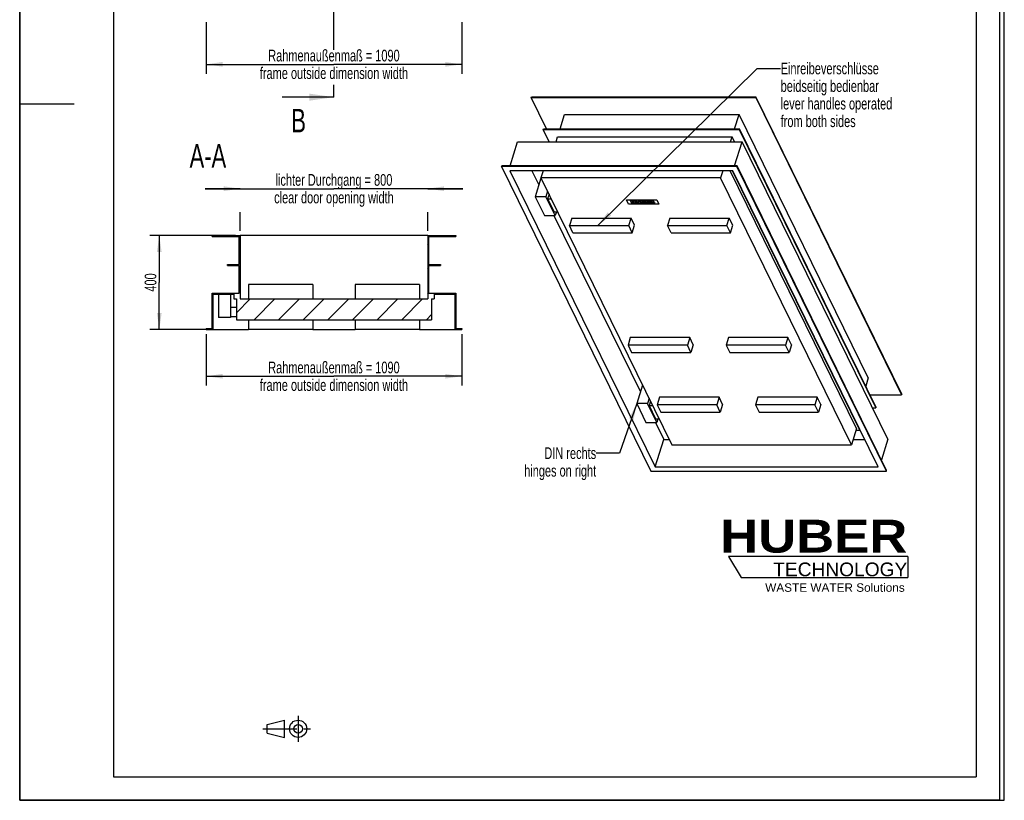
# Model space of a CAD drawing. Header units: millimetres. Extents: x 0 to 4200, y 0 to 5940.
# Tile 1 of 2: x 0 to 4200, y 0 to 3329. Entities that reach past the tile are written whole.
import ezdxf

# ---------------------------------------------------------------- set-up
doc = ezdxf.new("R2010")
doc.units = ezdxf.units.MM
doc.header["$LTSCALE"] = 387.2
doc.linetypes.add('CENTER', pattern=[0.6, 0.375, -0.075, 0.075, -0.075])
doc.linetypes.add('PHANTOM', pattern=[0.8, 0.45, -0.05, 0.1, -0.05, 0.1, -0.05])
doc.layers.get('0').update_dxf_attribs({"linetype": 'CONTINUOUS'})
for name, color, linetype in [('050_DIMENSIONING', 7, 'CONTINUOUS'), ('053_NOTES', 7, 'CONTINUOUS'), ('_KURVEN', 7, 'CONTINUOUS'), ('HATCHING_BL0', 7, 'CONTINUOUS'), ('HUBER_Logo_BL2', 7, 'CONTINUOUS')]:
    doc.layers.add(name, color=color, linetype=linetype)
doc.styles.get("Standard").update_dxf_attribs({"font": 'txt', "width": 0.7})
doc.styles.add('TEXTSTYLE_2', font='ariblk.ttf')
doc.styles.add('TEXTSTYLE_3', font='arial.ttf')
doc.dimstyles.new('DIMSTYLE_2', dxfattribs={"dimtxt": 50, "dimasz": 70, "dimexe": 2, "dimexo": 1, "dimtad": 1, "dimtxsty": 'STANDARD', "dimblk": '_FILLED', "dimblk1": '_FILLED', "dimblk2": '_FILLED', "dimcen": 0.09, "dimazin": 2, "dimtp": 1.2, "dimtm": 1.2, "dimtfac": 1, "dimtofl": 0, "dimtmove": 0, "dimatfit": 3, "dimldrblk": '_FILLED', "dimfxl": 1, "dimtolj": 1, "dimarcsym": 0})
doc.dimstyles.new('DIMSTYLE_3', dxfattribs={"dimtxt": 50, "dimasz": 70, "dimexe": 2, "dimexo": 1, "dimtad": 1, "dimtxsty": 'STANDARD', "dimblk": '_FILLED', "dimblk1": '_FILLED', "dimblk2": '_FILLED', "dimcen": 0.09, "dimazin": 2, "dimtp": 0.8, "dimtm": 0.8, "dimtfac": 1, "dimtofl": 0, "dimtmove": 0, "dimatfit": 3, "dimldrblk": '_FILLED', "dimfxl": 1, "dimtolj": 1, "dimarcsym": 0})
doc.dimstyles.new('DIMSTYLE_4', dxfattribs={"dimtxt": 50, "dimasz": 70, "dimexe": 2, "dimexo": 1, "dimtad": 1, "dimtxsty": 'STANDARD', "dimblk": '_FILLED', "dimblk1": '_FILLED', "dimblk2": '_FILLED', "dimcen": 0.09, "dimazin": 2, "dimtp": 0.5, "dimtm": 0.5, "dimtfac": 1, "dimtofl": 0, "dimtmove": 0, "dimatfit": 3, "dimldrblk": '_FILLED', "dimfxl": 1, "dimtolj": 1, "dimarcsym": 0})
doc.dimstyles.get("Standard").update_dxf_attribs({"dimtxt": 50, "dimasz": 70, "dimexe": 2, "dimexo": 1, "dimtad": 1, "dimtxsty": 'STANDARD', "dimblk": '_FILLED', "dimblk1": '_FILLED', "dimblk2": '_FILLED', "dimcen": 0.09, "dimazin": 2, "dimtol": 1, "dimtp": 0.01, "dimtm": 0.01, "dimtfac": 1, "dimtofl": 0, "dimtmove": 0, "dimatfit": 3, "dimldrblk": '_FILLED', "dimfxl": 1, "dimtolj": 1, "dimarcsym": 0})

# ---------------------------------------------------------------- blocks, each defined once
blk = doc.blocks.new('HUBER_LOGO_BL2', base_point=(3411.6, 1009.5))
at = {"layer": 'HUBER_Logo_BL2', "color": 5, "linetype": 'CONTINUOUS'}
for p, q in [((3788.5, 1040.5), (3023.5, 1040.5)), ((3023.5, 1040.5), (3077.5, 950.5)), ((3788.5, 1040.5), (3788.5, 950.5)), ((3077.5, 950.5), (3788.5, 950.5))]:
    blk.add_line(p, q, dxfattribs=at)
at = {"layer": 'HUBER_Logo_BL2', "color": 2, "linetype": 'CONTINUOUS', "attachment_point": 3, "line_spacing_factor": 0.78}
for s, insert, char_height, width, style in [('HUBER\\P\\fArial;\\H58.5;TECHNOLOGY ', (3786.3, 1196.7), 140.4, 775.343, 'TEXTSTYLE_2'), ('WASTE WATER Solutions', (3775.2, 925.3), 36, 594.067, 'TEXTSTYLE_3')]:
    blk.add_mtext(s, dxfattribs=dict(at, insert=insert, char_height=char_height, width=width, style=style))
blk = doc.blocks.new('_FILLED')
at = {"color": 0, "linetype": 'BYBLOCK'}
blk.add_solid([(0, 0), (-1, 0.143), (-1, -0.143)], dxfattribs=at)
blk = doc.blocks.new('*D3')
at = {"layer": '050_DIMENSIONING', "color": 2, "linetype": 'CONTINUOUS'}
for p, q in [((795.5, 3318.9), (795.5, 3098.9)), ((1885.5, 3318.9), (1885.5, 3098.9)), ((795.5, 3138.9), (1340.5, 3138.9)), ((1885.5, 3138.9), (1340.5, 3138.9))]:
    blk.add_line(p, q, dxfattribs=at)
at = {"layer": '050_DIMENSIONING', "color": 2, "linetype": 'CONTINUOUS', "xscale": 70, "yscale": 70, "zscale": 70, "rotation": 180}
blk.add_blockref('_FILLED', (795.5, 3138.9), dxfattribs=at)
at = {"layer": '050_DIMENSIONING', "color": 2, "linetype": 'CONTINUOUS', "xscale": 70, "yscale": 70, "zscale": 70}
blk.add_blockref('_FILLED', (1885.5, 3138.9), dxfattribs=at)
at = {"layer": '050_DIMENSIONING', "color": 2, "linetype": 'CONTINUOUS', "insert": (1340.5, 3201.4), "char_height": 50, "width": 1528.571, "attachment_point": 2, "line_spacing_factor": 0.9}
blk.add_mtext('Rahmenaußenmaß = 1090\\Pframe outside dimension width', dxfattribs=at)
blk = doc.blocks.new('*D4')
at = {"layer": '050_DIMENSIONING', "color": 2, "linetype": 'CONTINUOUS'}
for p, q in [((940.5, 2608.6), (790.5, 2608.6)), ((790.5, 2608.6), (1340.5, 2608.6)), ((1890.5, 2608.6), (1340.5, 2608.6)), ((1740.5, 2608.6), (1890.5, 2608.6)), ((940.5, 2428.6), (940.5, 2508.6)), ((1740.5, 2428.6), (1740.5, 2508.6))]:
    blk.add_line(p, q, dxfattribs=at)
at = {"layer": '050_DIMENSIONING', "color": 2, "linetype": 'CONTINUOUS', "xscale": 70, "yscale": 70, "zscale": 70}
blk.add_blockref('_FILLED', (940.5, 2608.6), dxfattribs=at)
at = {"layer": '050_DIMENSIONING', "color": 2, "linetype": 'CONTINUOUS', "xscale": 70, "yscale": 70, "zscale": 70, "rotation": 180}
blk.add_blockref('_FILLED', (1740.5, 2608.6), dxfattribs=at)
at = {"layer": '050_DIMENSIONING', "color": 2, "linetype": 'CONTINUOUS', "insert": (1340.5, 2671.1), "char_height": 50, "width": 1251.786, "attachment_point": 2, "line_spacing_factor": 0.9}
blk.add_mtext('lichter Durchgang = 800\\Pclear door opening width', dxfattribs=at)
blk = doc.blocks.new('*D5')
at = {"layer": '050_DIMENSIONING', "color": 2, "linetype": 'CONTINUOUS'}
for p, q in [((795.5, 1988.6), (795.5, 1768.6)), ((1885.5, 1988.6), (1885.5, 1768.6)), ((795.5, 1808.6), (1340.5, 1808.6)), ((1885.5, 1808.6), (1340.5, 1808.6))]:
    blk.add_line(p, q, dxfattribs=at)
at = {"layer": '050_DIMENSIONING', "color": 2, "linetype": 'CONTINUOUS', "xscale": 70, "yscale": 70, "zscale": 70, "rotation": 180}
blk.add_blockref('_FILLED', (795.5, 1808.6), dxfattribs=at)
at = {"layer": '050_DIMENSIONING', "color": 2, "linetype": 'CONTINUOUS', "xscale": 70, "yscale": 70, "zscale": 70}
blk.add_blockref('_FILLED', (1885.5, 1808.6), dxfattribs=at)
at = {"layer": '050_DIMENSIONING', "color": 2, "linetype": 'CONTINUOUS', "insert": (1340.5, 1871.1), "char_height": 50, "width": 1528.571, "attachment_point": 2, "line_spacing_factor": 0.9}
blk.add_mtext('Rahmenaußenmaß = 1090\\Pframe outside dimension width', dxfattribs=at)
blk = doc.blocks.new('*D6')
at = {"layer": '050_DIMENSIONING', "color": 2, "linetype": 'CONTINUOUS'}
for p, q in [((920.5, 2408.6), (555.5, 2408.6)), ((595.5, 2408.6), (595.5, 2208.6)), ((595.5, 2008.6), (595.5, 2208.6)), ((804.5, 2008.6), (555.5, 2008.6))]:
    blk.add_line(p, q, dxfattribs=at)
at = {"layer": '050_DIMENSIONING', "color": 2, "linetype": 'CONTINUOUS', "xscale": 70, "yscale": 70, "zscale": 70}
for p, rotation in [((595.5, 2408.6), 90), ((595.5, 2008.6), 270)]:
    blk.add_blockref('_FILLED', p, dxfattribs=dict(at, rotation=rotation))
at = {"layer": '050_DIMENSIONING', "color": 2, "linetype": 'CONTINUOUS', "insert": (533, 2208.6), "char_height": 50, "width": 176.786, "attachment_point": 2, "rotation": 90, "line_spacing_factor": 0.9}
blk.add_mtext('400', dxfattribs=at)
blk = doc.blocks.new('PROJEKTIONSMETHODE_1_BL3', base_point=(1140, 305))
at = {"color": 2, "linetype": 'CONTINUOUS'}
for p, q in [((1055.7, 323.3), (1129, 341.7)), ((1129, 268.3), (1129, 341.7)), ((1055.7, 286.7), (1055.7, 323.3)), ((1055.7, 286.7), (1129, 268.3))]:
    blk.add_line(p, q, dxfattribs=at)
at = {"color": 2, "linetype": 'CENTER'}
for p, q in [((1187.7, 360), (1187.7, 250)), ((1037.3, 305), (1242.7, 305))]:
    blk.add_line(p, q, dxfattribs=at)
at = {"color": 2, "linetype": 'CONTINUOUS'}
for radius in [36.7, 18.3]:
    blk.add_circle((1187.7, 305), radius, dxfattribs=at)
blk = doc.blocks.new('XSEC_FILLED')
at = {"color": 0, "linetype": 'BYBLOCK'}
blk.add_solid([(0, 0), (-1, 0.143), (-1, -0.143)], dxfattribs=at)
blk = doc.blocks.new('HATCHING_BL0', base_point=(1229.9, 4313.9))
at = {"layer": 'HATCHING_BL0', "color": 7, "linetype": 'PHANTOM'}
for p, q in [((1340.5, 5528.9), (1340.5, 5628.9)), ((1340.5, 3200.5), (1340.5, 5528.9)), ((1340.5, 2998.9), (1340.5, 3051.1))]:
    blk.add_line(p, q, dxfattribs=at)
at = {"layer": 'HATCHING_BL0', "color": 7, "linetype": 'CONTINUOUS', "char_height": 100, "width": 117.857, "attachment_point": 1, "line_spacing_factor": 0.9}
for insert in [(1158.6, 5778.9), (1158.6, 2948.9)]:
    blk.add_mtext('B', dxfattribs=dict(at, insert=insert))
at = {"layer": 'HATCHING_BL0', "color": 7, "linetype": 'CONTINUOUS'}
for points in [[(1340.5, 5628.9), (1119.4, 5628.9)], [(1340.5, 2998.9), (1119.4, 2998.9)]]:
    blk.add_leader(points, dimstyle='STANDARD', override={"dimasz": 105, "dimtad": 0, "dimldrblk": 'XSEC_FILLED'}, dxfattribs=at)

msp = doc.modelspace()

# ---------------------------------------------------------------- hatches: boundary and pattern name
at = {"linetype": 'CONTINUOUS'}
h = msp.add_hatch(dxfattribs=at)
h.set_pattern_fill('A', color=2, scale=74.246212, angle=45, style=0, pattern_type=0)
h.set_pattern_definition([(45, (0, 0), (-52.5, 52.5), [])])
edge = h.paths.add_edge_path()
edge.add_line((940.529, 2138.61), (1740.529, 2138.61))
edge.add_line((1740.529, 2408.61), (1740.529, 2138.61))
edge.add_line((1740.529, 2408.61), (1860.529, 2408.61))
edge.add_line((1860.529, 2408.61), (1860.529, 2404.61))
edge.add_line((1744.529, 2404.61), (1860.529, 2404.61))
edge.add_line((1744.529, 2404.61), (1744.529, 2285.61))
edge.add_line((1744.529, 2285.61), (1794.529, 2285.61))
edge.add_line((1794.529, 2285.61), (1794.529, 2281.61))
edge.add_line((1744.529, 2281.61), (1794.529, 2281.61))
edge.add_line((1744.529, 2281.61), (1744.529, 2162.61))
edge.add_line((1744.529, 2162.61), (1860.529, 2162.61))
edge.add_line((1860.529, 2162.61), (1860.529, 2012.61))
edge.add_line((1860.529, 2012.61), (1885.529, 2012.61))
edge.add_line((1885.529, 2012.61), (1885.529, 2008.61))
edge.add_line((1856.529, 2008.61), (1885.529, 2008.61))
edge.add_line((1856.529, 2158.61), (1856.529, 2008.61))
edge.add_line((1767.529, 2158.61), (1856.529, 2158.61))
edge.add_line((1767.529, 2158.61), (1767.529, 2138.61))
edge.add_line((1756.529, 2138.61), (1767.529, 2138.61))
edge.add_line((1756.529, 2138.61), (1756.529, 2049.61))
edge.add_line((924.529, 2049.61), (1756.529, 2049.61))
edge.add_line((924.529, 2138.61), (924.529, 2049.61))
edge.add_line((913.529, 2138.61), (924.529, 2138.61))
edge.add_line((913.529, 2158.61), (913.529, 2138.61))
edge.add_line((824.529, 2158.61), (913.529, 2158.61))
edge.add_line((824.529, 2158.61), (824.529, 2008.61))
edge.add_line((795.529, 2008.61), (824.529, 2008.61))
edge.add_line((795.529, 2012.61), (795.529, 2008.61))
edge.add_line((795.529, 2012.61), (820.529, 2012.61))
edge.add_line((820.529, 2012.61), (820.529, 2162.61))
edge.add_line((820.529, 2162.61), (936.529, 2162.61))
edge.add_line((936.529, 2162.61), (936.529, 2281.61))
edge.add_line((886.529, 2281.61), (936.529, 2281.61))
edge.add_line((886.529, 2281.61), (886.529, 2285.61))
edge.add_line((886.529, 2285.61), (936.529, 2285.61))
edge.add_line((936.529, 2285.61), (936.529, 2404.61))
edge.add_line((820.529, 2404.61), (936.529, 2404.61))
edge.add_line((820.529, 2404.61), (820.529, 2408.61))
edge.add_line((820.529, 2408.61), (940.529, 2408.61))
edge.add_line((940.529, 2408.61), (940.529, 2138.61))

# ---------------------------------------------------------------- linework, layer by layer
at = {"color": 7, "linetype": 'CONTINUOUS'}
for p, q in [((0, 0), (0, 5940)), ((0, 0), (0, 5940)), ((4200, 0), (4200, 5940)), ((4200, 0), (4200, 5940)), ((2181.859, 2997.836), (2182.827, 3000.97)), ((2247.736, 2863.594), (2181.859, 2997.836)), ((2181.859, 2997.836), (3139.763, 2997.836)), ((2182.827, 3000.97), (3140.731, 3000.97)), ((3139.763, 2997.836), (3140.731, 3000.97)), ((3139.763, 2997.836), (3762.048, 1729.752)), ((3763.016, 1732.885), (3140.731, 3000.97)), ((2304.886, 2863.594), (2324.087, 2925.729)), ((2324.087, 2925.729), (3068.304, 2925.729)), ((3049.103, 2863.594), (3068.304, 2925.729)), ((3619.82, 1801.859), (3068.304, 2925.729)), ((2233.008, 2860.461), (2233.976, 2863.594)), ((2258.619, 2808.271), (2233.008, 2860.461)), ((2233.008, 2860.461), (3069.331, 2860.461)), ((2233.976, 2863.594), (3070.299, 2863.594)), ((3069.331, 2860.461), (3070.299, 2863.594)), ((3069.331, 2860.461), (3651.351, 1674.429)), ((3652.319, 1677.562), (3070.299, 2863.594)), ((2287.79, 2808.271), (2294.313, 2829.38)), ((2294.313, 2829.38), (3038.53, 2829.38)), ((3032.007, 2808.271), (3038.53, 2829.38)), ((3048.889, 2808.271), (3038.53, 2829.38)), ((2091.772, 2706.312), (2123.279, 2808.271)), ((2123.279, 2808.271), (3081.183, 2808.271)), ((3049.675, 2706.312), (3081.183, 2808.271)), ((3703.468, 1540.187), (3081.183, 2808.271)), ((2055.348, 2703.179), (2056.317, 2706.312)), ((2055.348, 2703.179), (2692.886, 1404.014)), ((3059.305, 2703.179), (2055.348, 2703.179)), ((3060.273, 2706.312), (2056.317, 2706.312)), ((3059.305, 2703.179), (3060.273, 2706.312)), ((3696.842, 1404.014), (3059.305, 2703.179)), ((3697.811, 1407.147), (3060.273, 2706.312)), ((3041.44, 2685.152), (2090.905, 2685.152)), ((2090.905, 2685.152), (2710.75, 1422.041)), ((2184.875, 2685.152), (2214.294, 2625.203)), ((2222.836, 2652.843), (2198.629, 2574.511)), ((2224.552, 2652.843), (2222.836, 2652.843)), ((2232.725, 2685.152), (2223.44, 2655.108)), ((2223.44, 2655.108), (2782.277, 1516.318)), ((2989.763, 2655.108), (2223.44, 2655.108)), ((2999.048, 2685.152), (2989.763, 2655.108)), ((3548.6, 1516.318), (2989.763, 2655.108)), ((3570.144, 1586.034), (3030.775, 2685.152)), ((3583.631, 1579.197), (3040.907, 2685.152)), ((3661.285, 1422.041), (3041.44, 2685.152)), ((2198.629, 2574.511), (2238.285, 2493.701)), ((2244.682, 2574.511), (2198.629, 2574.511)), ((2251.757, 2597.404), (2244.682, 2574.511)), ((2284.338, 2493.701), (2244.682, 2574.511)), ((2257.858, 2584.972), (2251.993, 2565.995)), ((2251.993, 2565.995), (2267.17, 2565.995)), ((2251.993, 2565.995), (2279.447, 2510.05)), ((2238.285, 2493.701), (2284.338, 2493.701)), ((2278.826, 2493.701), (2647.454, 1742.517)), ((2279.447, 2510.05), (2294.624, 2510.05)), ((2289.39, 2510.05), (2284.338, 2493.701)), ((2354.606, 2483.543), (2344.681, 2451.427)), ((2354.606, 2483.543), (2607.898, 2483.543)), ((2597.973, 2451.427), (2607.898, 2483.543)), ((2623.15, 2452.463), (2607.898, 2483.543)), ((2773.689, 2483.543), (2763.764, 2451.427)), ((2773.689, 2483.543), (3026.981, 2483.543)), ((3017.056, 2451.427), (3026.981, 2483.543)), ((3042.233, 2452.463), (3026.981, 2483.543)), ((2359.933, 2420.346), (2344.681, 2451.427)), ((2344.681, 2451.427), (2597.973, 2451.427)), ((2613.225, 2420.346), (2597.973, 2451.427)), ((2613.225, 2420.346), (2623.15, 2452.463)), ((2779.016, 2420.346), (2763.764, 2451.427)), ((2763.764, 2451.427), (3017.056, 2451.427)), ((3032.308, 2420.346), (3017.056, 2451.427)), ((3032.308, 2420.346), (3042.233, 2452.463)), ((820.529, 2408.61), (940.529, 2408.61)), ((820.529, 2404.61), (820.529, 2408.61)), ((820.529, 2404.61), (936.529, 2404.61)), ((936.529, 2285.61), (936.529, 2404.61)), ((1740.529, 2408.61), (940.529, 2408.61)), ((940.529, 2408.61), (940.529, 2138.61)), ((1740.529, 2408.61), (1860.529, 2408.61)), ((1740.529, 2408.61), (1740.529, 2138.61)), ((1744.529, 2404.61), (1860.529, 2404.61)), ((1744.529, 2404.61), (1744.529, 2285.61)), ((1860.529, 2408.61), (1860.529, 2404.61)), ((2359.933, 2420.346), (2613.225, 2420.346)), ((2779.016, 2420.346), (3032.308, 2420.346)), ((886.529, 2281.61), (886.529, 2285.61)), ((886.529, 2285.61), (936.529, 2285.61)), ((886.529, 2281.61), (936.529, 2281.61)), ((936.529, 2162.61), (936.529, 2281.61)), ((1744.529, 2285.61), (1794.529, 2285.61)), ((1744.529, 2281.61), (1744.529, 2162.61)), ((1744.529, 2281.61), (1794.529, 2281.61)), ((1794.529, 2285.61), (1794.529, 2281.61)), ((975.529, 2199.61), (975.529, 2138.61)), ((1250.529, 2199.61), (975.529, 2199.61)), ((1250.529, 2199.61), (1250.529, 2138.61)), ((1430.529, 2199.61), (1430.529, 2138.61)), ((1705.529, 2199.61), (1430.529, 2199.61)), ((1705.529, 2199.61), (1705.529, 2138.61)), ((820.529, 2162.61), (936.529, 2162.61)), ((820.529, 2012.61), (820.529, 2162.61)), ((824.529, 2158.61), (824.529, 2008.61)), ((824.529, 2158.61), (913.529, 2158.61)), ((848.529, 2158.61), (848.529, 2058.61)), ((898.529, 2158.61), (898.529, 2058.61)), ((913.529, 2158.61), (913.529, 2138.61)), ((1744.529, 2162.61), (1860.529, 2162.61)), ((1767.529, 2158.61), (1856.529, 2158.61)), ((1767.529, 2158.61), (1767.529, 2138.61)), ((1856.529, 2158.61), (1856.529, 2008.61)), ((1860.529, 2162.61), (1860.529, 2012.61)), ((898.529, 2103.61), (924.529, 2103.61)), ((913.529, 2138.61), (924.529, 2138.61)), ((924.529, 2138.61), (924.529, 2049.61)), ((940.529, 2138.61), (1740.529, 2138.61)), ((1756.529, 2138.61), (1756.529, 2049.61)), ((1756.529, 2138.61), (1767.529, 2138.61)), ((898.529, 2058.61), (848.529, 2058.61)), ((898.529, 2063.61), (924.529, 2063.61)), ((924.529, 2049.61), (1756.529, 2049.61)), ((975.529, 2049.61), (975.529, 2008.61)), ((1250.529, 2049.61), (1250.529, 2008.61)), ((1430.529, 2049.61), (1430.529, 2008.61)), ((1705.529, 2049.61), (1705.529, 2008.61)), ((795.529, 2012.61), (795.529, 2008.61)), ((795.529, 2012.61), (820.529, 2012.61)), ((795.529, 2008.61), (824.529, 2008.61)), ((824.529, 2008.61), (975.529, 2008.61)), ((1250.529, 2008.61), (975.529, 2008.61)), ((1250.529, 2008.61), (1430.529, 2008.61)), ((1705.529, 2008.61), (1430.529, 2008.61)), ((1705.529, 2008.61), (1856.529, 2008.61)), ((1856.529, 2008.61), (1885.529, 2008.61)), ((1860.529, 2012.61), (1885.529, 2012.61)), ((1885.529, 2012.61), (1885.529, 2008.61)), ((2604.74, 1973.823), (2594.816, 1941.707)), ((2594.816, 1941.707), (2610.068, 1910.626)), ((2848.107, 1941.707), (2594.816, 1941.707)), ((2858.032, 1973.823), (2604.74, 1973.823)), ((2858.032, 1973.823), (2848.107, 1941.707)), ((2863.36, 1910.626), (2848.107, 1941.707)), ((2873.284, 1942.743), (2858.032, 1973.823)), ((2873.284, 1942.743), (2863.36, 1910.626)), ((3023.823, 1973.823), (3013.898, 1941.707)), ((3013.898, 1941.707), (3029.15, 1910.626)), ((3267.19, 1941.707), (3013.898, 1941.707)), ((3277.115, 1973.823), (3023.823, 1973.823)), ((3277.115, 1973.823), (3267.19, 1941.707)), ((3282.442, 1910.626), (3267.19, 1941.707)), ((3292.367, 1942.743), (3277.115, 1973.823)), ((3292.367, 1942.743), (3282.442, 1910.626)), ((2610.068, 1910.626), (2863.36, 1910.626)), ((3029.15, 1910.626), (3282.442, 1910.626)), ((2655.995, 1770.157), (2631.789, 1691.825)), ((2657.711, 1770.157), (2655.995, 1770.157)), ((3619.82, 1801.859), (3608.809, 1766.227)), ((3626.708, 1729.752), (3762.048, 1729.752)), ((3763.016, 1732.885), (3762.048, 1729.752)), ((2631.789, 1691.825), (2671.444, 1611.015)), ((2677.842, 1691.825), (2631.789, 1691.825)), ((2684.916, 1714.718), (2677.842, 1691.825)), ((2717.497, 1611.015), (2677.842, 1691.825)), ((2691.017, 1702.286), (2685.153, 1683.309)), ((2685.153, 1683.309), (2700.33, 1683.309)), ((2685.153, 1683.309), (2712.607, 1627.364)), ((2729.808, 1718.963), (2719.883, 1686.847)), ((2719.883, 1686.847), (2735.135, 1655.766)), ((2973.175, 1686.847), (2719.883, 1686.847)), ((2983.099, 1718.963), (2729.808, 1718.963)), ((2983.099, 1718.963), (2973.175, 1686.847)), ((2988.427, 1655.766), (2973.175, 1686.847)), ((2998.351, 1687.883), (2983.099, 1718.963)), ((2998.351, 1687.883), (2988.427, 1655.766)), ((3148.89, 1718.963), (3138.966, 1686.847)), ((3138.966, 1686.847), (3154.218, 1655.766)), ((3392.257, 1686.847), (3138.966, 1686.847)), ((3402.182, 1718.963), (3148.89, 1718.963)), ((3402.182, 1718.963), (3392.257, 1686.847)), ((3407.509, 1655.766), (3392.257, 1686.847)), ((3417.434, 1687.883), (3402.182, 1718.963)), ((3417.434, 1687.883), (3407.509, 1655.766)), ((2735.135, 1655.766), (2988.427, 1655.766)), ((3154.218, 1655.766), (3407.509, 1655.766)), ((3637.592, 1674.429), (3651.351, 1674.429)), ((3652.319, 1677.562), (3651.351, 1674.429)), ((2671.444, 1611.015), (2717.497, 1611.015)), ((2711.985, 1611.015), (2747.06, 1539.54)), ((2712.607, 1627.364), (2727.784, 1627.364)), ((2722.549, 1627.364), (2717.497, 1611.015)), ((3570.144, 1586.034), (3548.6, 1516.318)), ((3568.031, 1579.197), (3583.631, 1579.197)), ((3583.837, 1579.864), (3583.631, 1579.197)), ((2710.75, 1422.041), (2747.06, 1539.54)), ((2747.06, 1539.54), (2770.882, 1539.54)), ((2782.277, 1516.318), (3548.6, 1516.318)), ((3555.776, 1539.54), (3603.625, 1539.54)), ((3703.468, 1540.187), (3676.055, 1451.48)), ((2692.886, 1404.014), (3696.842, 1404.014)), ((2710.75, 1422.041), (3661.285, 1422.041)), ((3696.842, 1404.014), (3697.811, 1407.147)), ((0, 0), (4200, 0)), ((0, 0), (4200, 0))]:
    msp.add_line(p, q, dxfattribs=at)
at = {"color": 3, "linetype": 'CONTINUOUS'}
for p, q in [((0, 5900), (0, 2970)), ((4180, 5900), (4180, 0)), ((0, 2970), (0, 0)), ((0, 2970), (232, 2970)), ((4180, 0), (0, 0))]:
    msp.add_line(p, q, dxfattribs=at)
at = {"color": 5, "linetype": 'CONTINUOUS'}
for p, q in [((400, 5800), (400, 100)), ((4080, 5800), (4080, 100)), ((400, 100), (4080, 100))]:
    msp.add_line(p, q, dxfattribs=at)
at = {"layer": '_KURVEN', "color": 4, "linetype": 'CONTINUOUS'}
for p, q in [((2597.34, 2542.596), (2588.189, 2561.245)), ((2588.189, 2561.245), (2717.137, 2561.245)), ((2726.289, 2542.596), (2597.34, 2542.596)), ((2610.058, 2558.137), (2604.366, 2558.137)), ((2604.366, 2558.137), (2610.466, 2545.704)), ((2612.193, 2553.786), (2610.058, 2558.137)), ((2610.466, 2545.704), (2616.159, 2545.704)), ((2618.413, 2553.786), (2612.193, 2553.786)), ((2613.691, 2550.733), (2619.911, 2550.733)), ((2616.159, 2545.704), (2613.691, 2550.733)), ((2616.278, 2558.137), (2618.413, 2553.786)), ((2621.995, 2558.137), (2616.278, 2558.137)), ((2619.911, 2550.733), (2622.379, 2545.704)), ((2628.096, 2545.704), (2621.995, 2558.137)), ((2622.379, 2545.704), (2628.096, 2545.704)), ((2625.79, 2558.137), (2629.427, 2550.725)), ((2631.47, 2558.137), (2625.79, 2558.137)), ((2635.194, 2550.547), (2631.47, 2558.137)), ((2643.445, 2558.137), (2637.765, 2558.137)), ((2637.765, 2558.137), (2641.49, 2550.547)), ((2647.082, 2550.725), (2643.445, 2558.137)), ((2657.883, 2558.137), (2647.227, 2558.137)), ((2647.227, 2558.137), (2653.328, 2545.704)), ((2653.328, 2545.704), (2663.154, 2545.704)), ((2654.205, 2555.618), (2656.719, 2555.618)), ((2655.362, 2553.26), (2654.205, 2555.618)), ((2657.838, 2553.26), (2655.362, 2553.26)), ((2656.523, 2550.894), (2659.413, 2550.894)), ((2657.759, 2548.376), (2656.523, 2550.894)), ((2660.662, 2548.376), (2657.759, 2548.376)), ((2659.321, 2554.882), (2659.294, 2554.909)), ((2682.474, 2558.137), (2667.219, 2558.137)), ((2667.219, 2558.137), (2673.32, 2545.704)), ((2673.32, 2545.704), (2688.851, 2545.704)), ((2674.226, 2555.482), (2683.776, 2555.482)), ((2675.196, 2553.506), (2674.226, 2555.482)), ((2684.055, 2553.506), (2675.196, 2553.506)), ((2676.44, 2550.971), (2685.299, 2550.971)), ((2677.643, 2548.52), (2676.44, 2550.971)), ((2687.469, 2548.52), (2677.643, 2548.52)), ((2683.776, 2555.482), (2682.474, 2558.137)), ((2685.299, 2550.971), (2684.055, 2553.506)), ((2685.891, 2558.137), (2691.992, 2545.704)), ((2695.378, 2558.137), (2685.891, 2558.137)), ((2688.851, 2545.704), (2687.469, 2548.52)), ((2691.992, 2545.704), (2697.71, 2545.704)), ((2692.841, 2555.626), (2695.341, 2555.626)), ((2694.081, 2553.099), (2692.841, 2555.626)), ((2696.481, 2553.099), (2694.081, 2553.099)), ((2695.233, 2550.75), (2695.736, 2550.75)), ((2697.71, 2545.704), (2695.233, 2550.75)), ((2697.621, 2555.302), (2697.6, 2555.311)), ((2697.664, 2555.282), (2697.621, 2555.302)), ((2698.773, 2549.504), (2703.678, 2545.704)), ((2703.491, 2550.584), (2703.553, 2550.553)), ((2703.678, 2545.704), (2710.112, 2545.704)), ((2704.115, 2550.246), (2704.215, 2550.188)), ((2704.375, 2550.093), (2704.412, 2550.071)), ((2710.112, 2545.704), (2705.583, 2549.3)), ((2717.137, 2561.245), (2726.289, 2542.596))]:
    msp.add_line(p, q, dxfattribs=at)
for points in [[(2630.985, 2548.621), (2630.244, 2549.419), (2629.727, 2550.114), (2629.427, 2550.725)], [(2632.899, 2547.19), (2632.077, 2547.655), (2631.442, 2548.13), (2630.985, 2548.621)], [(2633.485, 2546.878), (2633.289, 2546.976), (2633.093, 2547.08), (2632.899, 2547.19)], [(2633.599, 2546.821), (2633.561, 2546.84), (2633.523, 2546.859), (2633.485, 2546.878)], [(2633.714, 2546.766), (2633.676, 2546.784), (2633.638, 2546.803), (2633.599, 2546.821)], [(2633.829, 2546.712), (2633.791, 2546.73), (2633.752, 2546.748), (2633.714, 2546.766)], [(2635.381, 2546.118), (2634.858, 2546.277), (2634.341, 2546.475), (2633.829, 2546.712)], [(2635.194, 2550.547), (2635.43, 2550.067), (2635.766, 2549.663), (2636.204, 2549.333)], [(2636.618, 2545.825), (2636.177, 2545.904), (2635.763, 2546.001), (2635.381, 2546.118)], [(2636.204, 2549.333), (2636.223, 2549.319), (2636.243, 2549.305), (2636.262, 2549.291)], [(2636.262, 2549.291), (2636.428, 2549.171), (2636.608, 2549.061), (2636.802, 2548.961)], [(2636.821, 2545.79), (2636.753, 2545.802), (2636.685, 2545.813), (2636.618, 2545.825)], [(2636.802, 2548.961), (2637.458, 2548.623), (2638.216, 2548.438), (2639.071, 2548.4)], [(2638.278, 2545.62), (2637.764, 2545.659), (2637.278, 2545.716), (2636.821, 2545.79)], [(2639.904, 2545.522), (2639.388, 2545.543), (2638.846, 2545.576), (2638.278, 2545.62)], [(2639.071, 2548.4), (2639.12, 2548.398), (2639.169, 2548.396), (2639.218, 2548.395)], [(2639.218, 2548.395), (2639.28, 2548.393), (2639.342, 2548.393), (2639.405, 2548.393)], [(2639.405, 2548.393), (2639.509, 2548.393), (2639.61, 2548.395), (2639.707, 2548.399)], [(2639.707, 2548.399), (2639.752, 2548.401), (2639.797, 2548.403), (2639.842, 2548.406)], [(2639.842, 2548.406), (2640.588, 2548.455), (2641.118, 2548.637), (2641.43, 2548.952)], [(2640.266, 2545.509), (2640.147, 2545.513), (2640.026, 2545.517), (2639.904, 2545.522)], [(2640.954, 2545.494), (2640.73, 2545.497), (2640.501, 2545.501), (2640.266, 2545.509)], [(2641.281, 2545.492), (2641.173, 2545.492), (2641.064, 2545.493), (2640.954, 2545.494)], [(2645.056, 2545.907), (2644.088, 2545.637), (2642.826, 2545.492), (2641.281, 2545.492)], [(2641.43, 2548.952), (2641.8, 2549.325), (2641.827, 2549.86), (2641.49, 2550.547)], [(2646.831, 2546.934), (2646.344, 2546.442), (2645.756, 2546.103), (2645.056, 2545.907)], [(2647.586, 2548.647), (2647.567, 2547.994), (2647.318, 2547.426), (2646.831, 2546.934)], [(2647.082, 2550.725), (2647.444, 2549.987), (2647.605, 2549.3), (2647.586, 2548.647)], [(2658.385, 2555.422), (2657.959, 2555.552), (2657.404, 2555.618), (2656.719, 2555.618)], [(2657.838, 2553.26), (2658.717, 2553.26), (2659.283, 2553.362), (2659.535, 2553.566)], [(2657.883, 2558.137), (2658.532, 2558.137), (2659.145, 2558.097), (2659.722, 2558.017)], [(2658.458, 2555.398), (2658.435, 2555.406), (2658.41, 2555.414), (2658.385, 2555.422)], [(2658.678, 2555.313), (2658.609, 2555.343), (2658.536, 2555.372), (2658.458, 2555.398)], [(2659.294, 2554.909), (2659.129, 2555.066), (2658.923, 2555.202), (2658.678, 2555.313)], [(2659.622, 2554.465), (2659.547, 2554.617), (2659.446, 2554.756), (2659.321, 2554.882)], [(2660.965, 2550.765), (2660.538, 2550.85), (2660.021, 2550.894), (2659.413, 2550.894)], [(2659.535, 2553.566), (2659.623, 2553.636), (2659.683, 2553.719), (2659.716, 2553.814)], [(2659.728, 2553.85), (2659.774, 2554.021), (2659.738, 2554.227), (2659.622, 2554.465)], [(2659.716, 2553.814), (2659.72, 2553.826), (2659.724, 2553.838), (2659.728, 2553.85)], [(2659.722, 2558.017), (2659.826, 2558.003), (2659.929, 2557.987), (2660.03, 2557.97)], [(2660.03, 2557.97), (2660.906, 2557.824), (2661.696, 2557.583), (2662.403, 2557.246)], [(2660.662, 2548.376), (2661.642, 2548.376), (2662.279, 2548.486), (2662.565, 2548.723)], [(2661.102, 2550.735), (2661.057, 2550.745), (2661.012, 2550.755), (2660.965, 2550.765)], [(2661.666, 2550.555), (2661.503, 2550.626), (2661.315, 2550.686), (2661.102, 2550.735)], [(2662.702, 2549.673), (2662.523, 2550.038), (2662.176, 2550.335), (2661.666, 2550.555)], [(2662.403, 2557.246), (2663.65, 2556.653), (2664.489, 2555.915), (2664.918, 2555.041)], [(2662.565, 2548.723), (2662.85, 2548.961), (2662.897, 2549.275), (2662.702, 2549.673)], [(2665.623, 2545.872), (2664.398, 2545.755), (2663.569, 2545.704), (2663.154, 2545.704)], [(2664.471, 2552.824), (2664.173, 2552.622), (2663.764, 2552.455), (2663.251, 2552.319)], [(2663.251, 2552.319), (2664.678, 2552.099), (2665.825, 2551.734), (2666.711, 2551.208)], [(2664.544, 2552.875), (2664.52, 2552.858), (2664.496, 2552.841), (2664.471, 2552.824)], [(2664.831, 2553.149), (2664.754, 2553.051), (2664.658, 2552.96), (2664.544, 2552.875)], [(2665.128, 2554.456), (2665.233, 2553.965), (2665.134, 2553.531), (2664.831, 2553.149)], [(2664.918, 2555.041), (2664.994, 2554.887), (2665.052, 2554.737), (2665.094, 2554.592)], [(2665.094, 2554.592), (2665.107, 2554.546), (2665.118, 2554.501), (2665.128, 2554.456)], [(2666.171, 2545.934), (2666, 2545.911), (2665.817, 2545.89), (2665.623, 2545.872)], [(2666.349, 2545.959), (2666.291, 2545.951), (2666.232, 2545.942), (2666.171, 2545.934)], [(2667.584, 2546.28), (2667.309, 2546.148), (2666.894, 2546.041), (2666.349, 2545.959)], [(2666.711, 2551.208), (2667.597, 2550.682), (2668.232, 2550.029), (2668.619, 2549.241)], [(2667.827, 2546.409), (2667.75, 2546.364), (2667.669, 2546.321), (2667.584, 2546.28)], [(2667.923, 2546.467), (2667.891, 2546.447), (2667.859, 2546.428), (2667.827, 2546.409)], [(2668.804, 2547.503), (2668.646, 2547.086), (2668.354, 2546.741), (2667.923, 2546.467)], [(2668.619, 2549.241), (2668.935, 2548.596), (2668.996, 2548.011), (2668.804, 2547.503)], [(2697.096, 2555.47), (2696.642, 2555.574), (2696.054, 2555.626), (2695.341, 2555.626)], [(2695.378, 2558.137), (2695.917, 2558.137), (2696.422, 2558.127), (2696.893, 2558.108)], [(2697.269, 2550.455), (2696.766, 2550.648), (2696.251, 2550.75), (2695.736, 2550.75)], [(2696.481, 2553.099), (2696.732, 2553.099), (2697.21, 2553.15), (2697.91, 2553.263)], [(2696.893, 2558.108), (2697.059, 2558.101), (2697.222, 2558.093), (2697.38, 2558.084)], [(2697.19, 2555.447), (2697.159, 2555.455), (2697.128, 2555.463), (2697.096, 2555.47)], [(2697.6, 2555.311), (2697.48, 2555.363), (2697.344, 2555.408), (2697.19, 2555.447)], [(2698.773, 2549.504), (2698.139, 2549.994), (2697.649, 2550.309), (2697.269, 2550.455)], [(2697.38, 2558.084), (2697.57, 2558.073), (2697.755, 2558.06), (2697.933, 2558.046)], [(2698.642, 2554.38), (2698.452, 2554.767), (2698.128, 2555.065), (2697.664, 2555.282)], [(2697.91, 2553.263), (2698.257, 2553.32), (2698.497, 2553.447), (2698.635, 2553.657)], [(2697.933, 2558.046), (2698.003, 2558.04), (2698.071, 2558.034), (2698.139, 2558.028)], [(2698.139, 2558.028), (2698.672, 2557.979), (2699.147, 2557.913), (2699.562, 2557.831)], [(2698.635, 2553.657), (2698.756, 2553.841), (2698.773, 2554.058), (2698.679, 2554.296)], [(2698.662, 2554.338), (2698.655, 2554.352), (2698.649, 2554.366), (2698.642, 2554.38)], [(2698.679, 2554.296), (2698.673, 2554.31), (2698.668, 2554.324), (2698.662, 2554.338)], [(2699.562, 2557.831), (2700.592, 2557.628), (2701.52, 2557.246), (2702.365, 2556.693)], [(2701.659, 2551.224), (2701.595, 2551.213), (2701.53, 2551.202), (2701.463, 2551.191)], [(2701.463, 2551.191), (2701.633, 2551.155), (2701.794, 2551.119), (2701.946, 2551.084)], [(2701.782, 2551.246), (2701.741, 2551.239), (2701.701, 2551.231), (2701.659, 2551.224)], [(2703.228, 2551.677), (2702.896, 2551.507), (2702.415, 2551.364), (2701.782, 2551.246)], [(2701.946, 2551.084), (2702.027, 2551.065), (2702.106, 2551.046), (2702.182, 2551.027)], [(2702.182, 2551.027), (2702.595, 2550.925), (2702.929, 2550.826), (2703.176, 2550.727)], [(2702.365, 2556.693), (2703.205, 2556.144), (2703.822, 2555.474), (2704.209, 2554.685)], [(2703.176, 2550.727), (2703.265, 2550.692), (2703.369, 2550.645), (2703.491, 2550.584)], [(2704.222, 2552.501), (2704.001, 2552.177), (2703.668, 2551.902), (2703.228, 2551.677)], [(2703.553, 2550.553), (2703.677, 2550.49), (2703.817, 2550.415), (2703.974, 2550.326)], [(2703.974, 2550.326), (2704.02, 2550.301), (2704.066, 2550.274), (2704.115, 2550.246)], [(2704.209, 2554.685), (2704.44, 2554.215), (2704.544, 2553.792), (2704.53, 2553.412)], [(2704.215, 2550.188), (2704.267, 2550.158), (2704.32, 2550.126), (2704.375, 2550.093)], [(2704.274, 2552.581), (2704.258, 2552.554), (2704.24, 2552.527), (2704.222, 2552.501)], [(2704.427, 2552.894), (2704.386, 2552.785), (2704.335, 2552.681), (2704.274, 2552.581)], [(2704.412, 2550.071), (2704.964, 2549.741), (2705.353, 2549.487), (2705.583, 2549.3)], [(2704.526, 2553.348), (2704.514, 2553.189), (2704.481, 2553.038), (2704.427, 2552.894)], [(2704.53, 2553.412), (2704.529, 2553.391), (2704.528, 2553.369), (2704.526, 2553.348)]]:
    msp.add_open_spline(points, degree=3, dxfattribs=at)

# ---------------------------------------------------------------- block references
at = {"color": 2, "linetype": 'CONTINUOUS'}
msp.add_blockref('PROJEKTIONSMETHODE_1_BL3', (1140, 305), dxfattribs=at)
at = {"layer": 'HATCHING_BL0'}
msp.add_blockref('HATCHING_BL0', (1229.941, 4313.875), dxfattribs=at)
at = {"layer": 'HUBER_Logo_BL2'}
msp.add_blockref('HUBER_LOGO_BL2', (3411.593, 1009.548), dxfattribs=at)

# ---------------------------------------------------------------- texts
at = {"layer": '053_NOTES', "color": 2, "linetype": 'CONTINUOUS', "line_spacing_factor": 0.9}
for s, insert, char_height, width, attachment_point in [('Einreibeverschlüsse \\Pbeidseitig bedienbar\\Plever handles operated \\Pfrom both sides', (3246.005, 3146.439), 50, 1208.92857, 1), ('A-A', (880.776, 2798.61), 100, 392.85714, 3), ('DIN rechts\\Phinges on right', (2459.114, 1505.668), 50, 783.92857, 3)]:
    msp.add_mtext(s, dxfattribs=dict(at, insert=insert, char_height=char_height, width=width, attachment_point=attachment_point))

# ---------------------------------------------------------------- dimensions: what is measured, and where the dimension line sits
at = {"layer": '050_DIMENSIONING', "color": 2, "linetype": 'CONTINUOUS'}
dim = msp.add_linear_dim(base=(1885.529, 3138.875), p1=(795.529, 3319.875), p2=(1885.529, 3319.875), text='Rahmenaußenmaß = <>\\Pframe outside dimension width', dimstyle='DIMSTYLE_2', dxfattribs=at)
dim.commit()
dim.dimension.update_dxf_attribs({"geometry": '*D3', "text_midpoint": (1340.529, 3138.875), "dimtype": 160})
for base, p1, p2, text, dimstyle, picture, middle in [((940.529, 2608.61), (1740.529, 2427.61), (940.529, 2427.61), 'lichter Durchgang = <>\\Pclear door opening width', 'DIMSTYLE_3', '*D4', (1340.529, 2608.61)), ((795.529, 1808.61), (1885.529, 1989.61), (795.529, 1989.61), 'Rahmenaußenmaß = <>\\Pframe outside dimension width', 'DIMSTYLE_2', '*D5', (1340.529, 1808.61))]:
    dim = msp.add_linear_dim(base=base, p1=p1, p2=p2, angle=180, text=text, dimstyle=dimstyle, dxfattribs=at)
    dim.commit()
    dim.dimension.update_dxf_attribs({"geometry": picture, "text_midpoint": middle, "dimtype": 160})
dim = msp.add_linear_dim(base=(595.529, 2408.61), p1=(805.529, 2008.61), p2=(921.529, 2408.61), angle=90, dimstyle='DIMSTYLE_4', dxfattribs=at)
dim.commit()
dim.dimension.update_dxf_attribs({"geometry": '*D6', "text_midpoint": (595.529, 2201.468), "dimtype": 160})

# ---------------------------------------------------------------- leaders
at = {"layer": '053_NOTES', "color": 2, "linetype": 'CONTINUOUS'}
for points in [[(2465.66, 2451.427), (3146.005, 3121.439), (3246.005, 3121.439)], [(2631.789, 1691.825), (2559.114, 1480.668), (2459.114, 1480.668)]]:
    msp.add_leader(points, dimstyle='STANDARD', override={"dimtad": 0}, dxfattribs=at)

doc.saveas('drawing.dxf')
